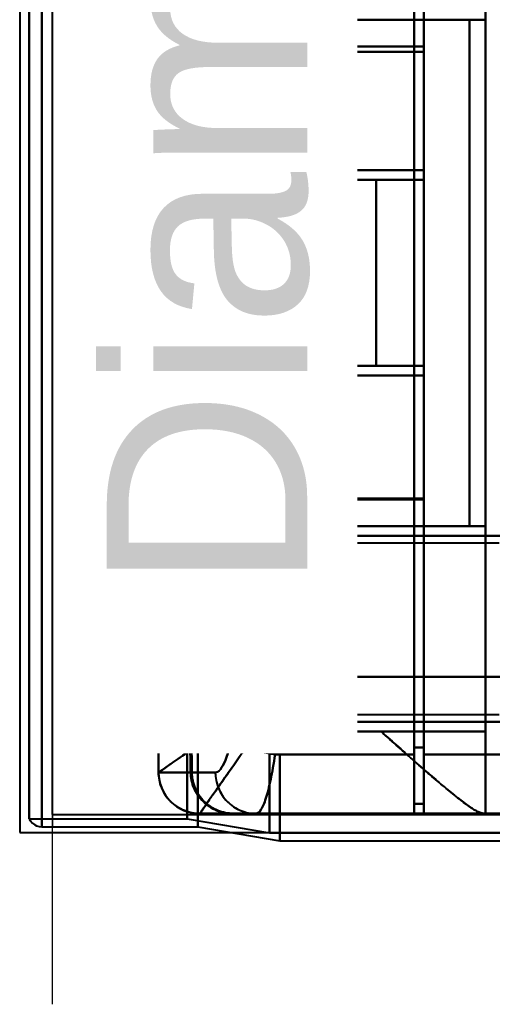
# Model space of a CAD drawing. Header units: millimetres. Extents: x -1087 to 1688, y -120 to 936.
# Tile 1 of 88: x -575 to -541, y 185 to 257. Entities that reach past the tile are written whole.
import ezdxf

# ---------------------------------------------------------------- set-up
doc = ezdxf.new("R2010")
doc.units = ezdxf.units.MM
doc.layers.add('A-GENM', color=13, linetype='Continuous', lineweight=40)
doc.layers.add('G-IMPT', color=8, linetype='Continuous', lineweight=40)
doc.styles.add('Arial_1', font='arial.ttf', dxfattribs={"height": 14.6304})

# ---------------------------------------------------------------- blocks, each defined once
blk = doc.blocks.new('NEXA 400 CALQUES_dwg-748074-Arrière')
at = {"layer": 'G-IMPT'}
for p, q in [((-574.3, 198.998), (-574.3, 298.372)), ((-574.3, 298.372), (-574.3, 198.998)), ((-573.387, 198.407), (-573.387, 298.372)), ((-573.387, 298.372), (-573.387, 198.407)), ((-572.615, 199.312), (-572.615, 298.372)), ((-562.773, 198.998), (-562.773, 298.372)), ((-562.773, 298.372), (-562.773, 198.998)), ((-562, 298.372), (-562, 198.407)), ((-562, 198.407), (-562, 298.372)), ((-556.773, 197.964), (-556.773, 298.372)), ((-556.773, 298.372), (-556.773, 197.964)), ((-556, 298.372), (-556, 197.372)), ((-556, 197.372), (-556, 298.372)), ((-546.2, 273.694), (-546.2, 203.694)), ((-546.2, 203.694), (-546.2, 273.694)), ((-545.5, 273.694), (-545.5, 203.694)), ((-545.5, 203.694), (-545.5, 273.694)), ((-546.2, 273.213), (-546.2, 204.193)), ((-546.2, 204.193), (-546.2, 273.213)), ((-545.5, 273.213), (-545.5, 204.193)), ((-545.5, 204.193), (-545.5, 273.213)), ((-550.861, 219.672), (-550.861, 258.072)), ((-564.861, 257.372), (-564.861, 246.372)), ((-564.861, 257.372), (-554.861, 257.372)), ((-554.861, 257.372), (-564.861, 257.372)), ((-564.857, 257.372), (-563.936, 257.372)), ((-563.936, 257.372), (-564.857, 257.372)), ((-558.861, 257.372), (-554.861, 257.372)), ((-554.861, 257.372), (-558.861, 257.372)), ((-553.015, 257.372), (-542.174, 257.372)), ((-542.174, 257.372), (-553.015, 257.372)), ((-561.528, 256.372), (-560.22, 256.372)), ((-560.22, 256.372), (-561.528, 256.372)), ((-545.5, 255.417), (-545.5, 246.372)), ((-545.5, 246.372), (-545.5, 255.417)), ((-545.5, 245.672), (-545.5, 255.034)), ((-545.5, 255.034), (-545.5, 245.672)), ((-560.22, 253.372), (-561.528, 253.372)), ((-561.528, 253.372), (-560.22, 253.372)), ((-554.861, 246.372), (-564.861, 246.372)), ((-564.861, 246.372), (-554.861, 246.372)), ((-563.709, 246.372), (-564.857, 246.372)), ((-564.857, 246.372), (-563.709, 246.372)), ((-563.709, 246.372), (-545.5, 246.372)), ((-558.861, 246.372), (-558.861, 245.672)), ((-554.861, 246.372), (-558.861, 246.372)), ((-558.861, 246.372), (-554.861, 246.372)), ((-545.5, 246.372), (-553.015, 246.372)), ((-553.015, 246.372), (-545.5, 246.372)), ((-564.861, 245.672), (-564.861, 232.072)), ((-564.861, 245.672), (-558.536, 245.672)), ((-558.536, 245.672), (-564.861, 245.672)), ((-564.857, 245.672), (-563.709, 245.672)), ((-563.709, 245.672), (-564.857, 245.672)), ((-555, 245.372), (-561.865, 245.372)), ((-558.861, 245.672), (-554.861, 245.672)), ((-554.861, 245.672), (-558.861, 245.672)), ((-555, 245.372), (-555, 238.872)), ((-555, 238.872), (-555, 245.372)), ((-548.974, 245.672), (-545.5, 245.672)), ((-545.5, 245.672), (-548.974, 245.672)), ((-555, 245.022), (-561.865, 245.022)), ((-555, 245.022), (-555, 238.872)), ((-555, 238.872), (-555, 245.022)), ((-562.014, 240.872), (-562.16, 238.872)), ((-562.16, 238.872), (-562.014, 240.872)), ((-562.014, 240.872), (-561.711, 240.872)), ((-561.711, 240.872), (-562.014, 240.872)), ((-561.554, 238.872), (-561.711, 240.872)), ((-561.711, 240.872), (-561.554, 238.872)), ((-562.16, 238.872), (-562.014, 236.872)), ((-562.014, 236.872), (-562.16, 238.872)), ((-561.711, 236.872), (-561.554, 238.872)), ((-561.554, 238.872), (-561.711, 236.872)), ((-555, 238.872), (-555, 232.722)), ((-555, 238.872), (-555, 232.372)), ((-555, 232.722), (-555, 238.872)), ((-555, 232.372), (-555, 238.872)), ((-561.711, 236.872), (-562.014, 236.872)), ((-562.014, 236.872), (-561.711, 236.872)), ((-561.865, 232.722), (-555, 232.722)), ((-561.865, 232.372), (-555, 232.372)), ((-558.536, 232.072), (-564.861, 232.072)), ((-564.861, 232.072), (-558.536, 232.072)), ((-563.709, 232.072), (-564.857, 232.072)), ((-564.857, 232.072), (-563.709, 232.072)), ((-558.861, 232.072), (-558.861, 231.372)), ((-554.861, 232.072), (-558.861, 232.072)), ((-558.861, 232.072), (-554.861, 232.072)), ((-545.5, 232.072), (-548.974, 232.072)), ((-548.974, 232.072), (-545.5, 232.072)), ((-545.5, 222.394), (-545.5, 232.072)), ((-545.5, 232.072), (-545.5, 222.394)), ((-564.861, 231.372), (-564.861, 220.372)), ((-564.861, 231.372), (-554.861, 231.372)), ((-554.861, 231.372), (-564.861, 231.372)), ((-564.857, 231.372), (-563.709, 231.372)), ((-563.709, 231.372), (-564.857, 231.372)), ((-545.5, 231.372), (-563.709, 231.372)), ((-558.861, 231.372), (-554.861, 231.372)), ((-554.861, 231.372), (-558.861, 231.372)), ((-553.015, 231.372), (-545.5, 231.372)), ((-545.5, 231.372), (-553.015, 231.372)), ((-545.5, 222.327), (-545.5, 231.372)), ((-545.5, 231.372), (-545.5, 222.327)), ((-561.528, 224.372), (-560.22, 224.372)), ((-560.22, 224.372), (-561.528, 224.372)), ((-560.22, 221.372), (-561.528, 221.372)), ((-561.528, 221.372), (-560.22, 221.372)), ((-554.861, 220.372), (-564.861, 220.372)), ((-564.861, 220.372), (-554.861, 220.372)), ((-563.936, 220.372), (-564.857, 220.372)), ((-564.857, 220.372), (-563.936, 220.372)), ((-558.861, 220.372), (-558.861, 219.672)), ((-554.861, 220.372), (-558.861, 220.372)), ((-558.861, 220.372), (-554.861, 220.372)), ((-542.174, 220.372), (-553.015, 220.372)), ((-553.015, 220.372), (-542.174, 220.372)), ((-564.861, 219.672), (-564.861, 218.346)), ((-554.861, 219.672), (-564.861, 219.672)), ((-564.861, 219.672), (-554.861, 219.672)), ((-564.857, 219.672), (-564.152, 219.672)), ((-564.152, 219.672), (-564.857, 219.672)), ((-554.861, 219.672), (-558.861, 219.672)), ((-558.861, 219.672), (-554.861, 219.672)), ((-550.861, 219.672), (-554.861, 219.672)), ((-554.861, 219.672), (-550.861, 219.672)), ((-540, 219.122), (-564.77, 219.122)), ((-564.861, 207.399), (-564.861, 206.072)), ((-564.77, 206.622), (-540, 206.622)), ((-564.861, 206.072), (-559.576, 206.072)), ((-559.576, 206.072), (-564.861, 206.072)), ((-564.152, 206.072), (-564.857, 206.072)), ((-564.857, 206.072), (-564.152, 206.072)), ((-564.861, 205.372), (-564.861, 202.372)), ((-564.861, 205.372), (-560.575, 205.372)), ((-560.575, 205.372), (-564.861, 205.372)), ((-563.936, 205.372), (-564.857, 205.372)), ((-564.857, 205.372), (-563.936, 205.372)), ((-541, 205.372), (-548.615, 205.372)), ((-548.615, 205.372), (-541, 205.372)), ((-546.2, 204.193), (-546.2, 200.072)), ((-546.2, 200.072), (-546.2, 204.193)), ((-546.2, 203.694), (-546.2, 199.372)), ((-546.2, 199.372), (-546.2, 203.694)), ((-545.5, 204.193), (-545.5, 200.072)), ((-545.5, 200.072), (-545.5, 204.193)), ((-545.5, 203.694), (-545.5, 199.372)), ((-545.5, 199.372), (-545.5, 203.694)), ((-564.857, 202.372), (-564.86, 202.372)), ((-564.86, 202.372), (-564.857, 202.372)), ((-564.857, 202.372), (-562.52, 202.372)), ((-562.52, 202.372), (-564.857, 202.372)), ((-562.437, 202.372), (-560.72, 202.372)), ((-560.72, 202.372), (-562.437, 202.372)), ((-546.2, 200.072), (-545.5, 200.072)), ((-572.615, 199.312), (574.16, 199.312)), ((-561.861, 199.372), (-561.858, 199.372)), ((-561.858, 199.372), (-561.861, 199.372)), ((-561.861, 199.372), (-561.858, 199.372)), ((-559.465, 199.372), (-561.858, 199.372)), ((-561.858, 199.372), (-559.465, 199.372)), ((-559.381, 199.372), (-557.755, 199.372)), ((-559.381, 199.372), (-557.755, 199.372)), ((-557.755, 199.372), (-559.381, 199.372)), ((-557.755, 199.372), (-546.2, 199.372)), ((-545.5, 199.372), (-535, 199.372)), ((-541, 199.372), (-541.17, 199.372)), ((-541.17, 199.372), (-541, 199.372)), ((-574.3, 198.998), (-562.773, 198.998)), ((-562.773, 198.998), (-556.773, 197.964)), ((-573.387, 198.407), (-562, 198.407)), ((-562, 198.407), (-556, 197.372)), ((-556.773, 197.964), (-525.198, 197.964)), ((-556, 197.372), (-526, 197.372))]:
    blk.add_line(p, q, dxfattribs=at)
at = {"layer": 'G-IMPT', "flags": 128}
for points in [[(-545.5, 255.417), (-545.5, 261.156), (-545.5, 266.895), (-545.5, 272.634), (-545.5, 278.372)], [(-545.5, 278.372), (-545.5, 272.634), (-545.5, 266.895), (-545.5, 261.156), (-545.5, 255.417)], [(-545.5, 277.672), (-545.5, 272.013), (-545.5, 266.353), (-545.5, 260.694), (-545.5, 255.034)], [(-545.5, 255.034), (-545.5, 260.694), (-545.5, 266.353), (-545.5, 272.013), (-545.5, 277.672)], [(-541, 199.372), (-541, 219.122), (-541, 238.872), (-541, 258.622), (-541, 278.372)], [(-541, 278.372), (-541, 258.622), (-541, 238.872), (-541, 219.122), (-541, 199.372)], [(-562.52, 275.372), (-562.575, 270.385), (-562.63, 265.396), (-562.684, 260.407), (-562.738, 255.417)], [(-562.738, 255.417), (-562.684, 260.407), (-562.63, 265.396), (-562.575, 270.385), (-562.52, 275.372)], [(-562.663, 255.034), (-562.608, 260.12), (-562.552, 265.205), (-562.495, 270.289), (-562.437, 275.372)], [(-562.437, 275.372), (-562.495, 270.289), (-562.552, 265.205), (-562.608, 260.12), (-562.663, 255.034)], [(-563.936, 257.372), (-563.936, 261.122), (-563.936, 264.872), (-563.936, 268.622), (-563.936, 272.372)], [(-563.936, 272.372), (-563.936, 268.622), (-563.936, 264.872), (-563.936, 261.122), (-563.936, 257.372)], [(-541, 272.372), (-541, 268.622), (-541, 264.872), (-541, 261.122), (-541, 257.372)], [(-541, 257.372), (-541, 261.122), (-541, 264.872), (-541, 268.622), (-541, 272.372)], [(-564.857, 257.372), (-564.857, 254.622), (-564.857, 251.872), (-564.857, 249.122), (-564.857, 246.372)], [(-564.857, 246.372), (-564.857, 249.122), (-564.857, 251.872), (-564.857, 254.622), (-564.857, 257.372)], [(-563.936, 257.372), (-558.202, 257.372), (-552.468, 257.372), (-546.734, 257.372), (-541, 257.372)], [(-554.861, 257.372), (-554.861, 254.622), (-554.861, 251.872), (-554.861, 249.122), (-554.861, 246.372)], [(-554.861, 246.372), (-554.861, 249.122), (-554.861, 251.872), (-554.861, 254.622), (-554.861, 257.372)], [(-554.861, 257.372), (-554.399, 257.372), (-553.938, 257.372), (-553.477, 257.372), (-553.015, 257.372)], [(-541, 257.372), (-544.465, 257.372), (-547.93, 257.372), (-551.396, 257.372), (-554.861, 257.372)], [(-554.861, 257.372), (-551.689, 257.372), (-548.517, 257.372), (-545.346, 257.372), (-542.174, 257.372)], [(-553.015, 257.372), (-553.477, 257.372), (-553.938, 257.372), (-554.399, 257.372), (-554.861, 257.372)], [(-542.174, 257.372), (-545.346, 257.372), (-548.517, 257.372), (-551.689, 257.372), (-554.861, 257.372)], [(-554.861, 257.372), (-554.861, 254.622), (-554.861, 251.872), (-554.861, 249.122), (-554.861, 246.372)], [(-554.861, 246.372), (-554.861, 249.122), (-554.861, 251.872), (-554.861, 254.622), (-554.861, 257.372)], [(-554.861, 257.372), (-551.396, 257.372), (-547.93, 257.372), (-544.465, 257.372), (-541, 257.372)], [(-554.861, 246.372), (-554.861, 249.122), (-554.861, 251.872), (-554.861, 254.622), (-554.861, 257.372)], [(-554.861, 257.372), (-554.861, 254.622), (-554.861, 251.872), (-554.861, 249.122), (-554.861, 246.372)], [(-553.015, 257.372), (-553.015, 254.622), (-553.015, 251.872), (-553.015, 249.122), (-553.015, 246.372)], [(-553.015, 246.372), (-553.015, 249.122), (-553.015, 251.872), (-553.015, 254.622), (-553.015, 257.372)], [(-542.174, 257.372), (-542.174, 248.122), (-542.174, 238.872), (-542.174, 229.622), (-542.174, 220.372)], [(-542.174, 220.372), (-542.174, 229.622), (-542.174, 238.872), (-542.174, 248.122), (-542.174, 257.372)], [(-541, 220.372), (-541, 229.622), (-541, 238.872), (-541, 248.122), (-541, 257.372)], [(-541, 257.372), (-541, 248.122), (-541, 238.872), (-541, 229.622), (-541, 220.372)], [(-561.528, 256.372), (-559.896, 256.372), (-558.264, 256.372), (-556.632, 256.372), (-555, 256.372)], [(-561.528, 256.372), (-561.528, 255.622), (-561.528, 254.872), (-561.528, 254.122), (-561.528, 253.372)], [(-555, 256.372), (-556.632, 256.372), (-558.264, 256.372), (-559.896, 256.372), (-561.528, 256.372)], [(-561.528, 253.372), (-561.528, 254.122), (-561.528, 254.872), (-561.528, 255.622), (-561.528, 256.372)], [(-555, 256.372), (-556.305, 256.372), (-557.61, 256.372), (-558.915, 256.372), (-560.22, 256.372)], [(-560.22, 253.372), (-560.22, 254.122), (-560.22, 254.872), (-560.22, 255.622), (-560.22, 256.372)], [(-560.22, 256.372), (-558.915, 256.372), (-557.61, 256.372), (-556.305, 256.372), (-555, 256.372)], [(-560.22, 256.372), (-560.22, 255.622), (-560.22, 254.872), (-560.22, 254.122), (-560.22, 253.372)], [(-555, 253.372), (-555, 254.122), (-555, 254.872), (-555, 255.622), (-555, 256.372)], [(-555, 256.372), (-555, 255.622), (-555, 254.872), (-555, 254.122), (-555, 253.372)], [(-555, 253.372), (-555, 254.122), (-555, 254.872), (-555, 255.622), (-555, 256.372)], [(-555, 256.372), (-555, 255.622), (-555, 254.872), (-555, 254.122), (-555, 253.372)], [(-562.738, 255.417), (-558.428, 255.417), (-554.119, 255.417), (-549.809, 255.417), (-545.5, 255.417)], [(-545.5, 255.417), (-549.809, 255.417), (-554.119, 255.417), (-558.428, 255.417), (-562.738, 255.417)], [(-545.5, 255.034), (-549.791, 255.034), (-554.082, 255.034), (-558.373, 255.034), (-562.663, 255.034)], [(-562.663, 255.034), (-558.373, 255.034), (-554.082, 255.034), (-549.791, 255.034), (-545.5, 255.034)], [(-561.528, 253.372), (-559.896, 253.372), (-558.264, 253.372), (-556.632, 253.372), (-555, 253.372)], [(-555, 253.372), (-556.632, 253.372), (-558.264, 253.372), (-559.896, 253.372), (-561.528, 253.372)], [(-560.22, 253.372), (-558.915, 253.372), (-557.61, 253.372), (-556.305, 253.372), (-555, 253.372)], [(-555, 253.372), (-556.305, 253.372), (-557.61, 253.372), (-558.915, 253.372), (-560.22, 253.372)], [(-563.709, 246.372), (-559.157, 246.372), (-554.604, 246.372), (-550.052, 246.372), (-545.5, 246.372)], [(-545.5, 246.372), (-550.052, 246.372), (-554.604, 246.372), (-559.157, 246.372), (-563.709, 246.372)], [(-553.015, 246.372), (-553.477, 246.372), (-553.938, 246.372), (-554.399, 246.372), (-554.861, 246.372)], [(-545.5, 246.372), (-547.84, 246.372), (-550.18, 246.372), (-552.521, 246.372), (-554.861, 246.372)], [(-554.861, 246.372), (-552.521, 246.372), (-550.18, 246.372), (-547.84, 246.372), (-545.5, 246.372)], [(-554.861, 246.372), (-554.399, 246.372), (-553.938, 246.372), (-553.477, 246.372), (-553.015, 246.372)], [(-554.861, 246.372), (-552.521, 246.372), (-550.18, 246.372), (-547.84, 246.372), (-545.5, 246.372)], [(-545.5, 246.372), (-547.84, 246.372), (-550.18, 246.372), (-552.521, 246.372), (-554.861, 246.372)], [(-545.5, 245.672), (-545.5, 245.847), (-545.5, 246.022), (-545.5, 246.197), (-545.5, 246.372)], [(-545.5, 246.372), (-545.5, 246.197), (-545.5, 246.022), (-545.5, 245.847), (-545.5, 245.672)], [(-545.5, 246.372), (-545.5, 246.197), (-545.5, 246.022), (-545.5, 245.847), (-545.5, 245.672)], [(-545.5, 245.672), (-545.5, 245.847), (-545.5, 246.022), (-545.5, 246.197), (-545.5, 246.372)], [(-545.5, 246.372), (-545.5, 246.197), (-545.5, 246.022), (-545.5, 245.847), (-545.5, 245.672)], [(-545.5, 245.672), (-545.5, 245.847), (-545.5, 246.022), (-545.5, 246.197), (-545.5, 246.372)], [(-564.857, 245.672), (-564.857, 242.272), (-564.857, 238.872), (-564.857, 235.472), (-564.857, 232.072)], [(-564.857, 232.072), (-564.857, 235.472), (-564.857, 238.872), (-564.857, 242.272), (-564.857, 245.672)], [(-545.5, 245.672), (-550.052, 245.672), (-554.604, 245.672), (-559.157, 245.672), (-563.709, 245.672)], [(-563.709, 245.672), (-559.157, 245.672), (-554.604, 245.672), (-550.052, 245.672), (-545.5, 245.672)], [(-558.536, 245.672), (-558.536, 242.272), (-558.536, 238.872), (-558.536, 235.472), (-558.536, 232.072)], [(-558.536, 232.072), (-558.536, 235.472), (-558.536, 238.872), (-558.536, 242.272), (-558.536, 245.672)], [(-558.536, 245.672), (-556.146, 245.672), (-553.755, 245.672), (-551.365, 245.672), (-548.974, 245.672)], [(-548.974, 245.672), (-551.365, 245.672), (-553.755, 245.672), (-556.146, 245.672), (-558.536, 245.672)], [(-554.861, 245.672), (-552.521, 245.672), (-550.18, 245.672), (-547.84, 245.672), (-545.5, 245.672)], [(-545.5, 245.672), (-547.84, 245.672), (-550.18, 245.672), (-552.521, 245.672), (-554.861, 245.672)], [(-545.5, 245.672), (-547.84, 245.672), (-550.18, 245.672), (-552.521, 245.672), (-554.861, 245.672)], [(-554.861, 245.672), (-554.861, 242.272), (-554.861, 238.872), (-554.861, 235.472), (-554.861, 232.072)], [(-554.861, 232.072), (-554.861, 235.472), (-554.861, 238.872), (-554.861, 242.272), (-554.861, 245.672)], [(-554.861, 245.672), (-552.521, 245.672), (-550.18, 245.672), (-547.84, 245.672), (-545.5, 245.672)], [(-554.861, 232.072), (-554.861, 235.472), (-554.861, 238.872), (-554.861, 242.272), (-554.861, 245.672)], [(-554.861, 245.672), (-554.861, 242.272), (-554.861, 238.872), (-554.861, 235.472), (-554.861, 232.072)], [(-548.974, 245.672), (-548.974, 242.272), (-548.974, 238.872), (-548.974, 235.472), (-548.974, 232.072)], [(-548.974, 232.072), (-548.974, 235.472), (-548.974, 238.872), (-548.974, 242.272), (-548.974, 245.672)], [(-562.014, 240.872), (-560.261, 240.872), (-558.507, 240.872), (-556.754, 240.872), (-555, 240.872)], [(-555, 240.872), (-556.754, 240.872), (-558.507, 240.872), (-560.261, 240.872), (-562.014, 240.872)], [(-561.711, 240.872), (-560.033, 240.872), (-558.356, 240.872), (-556.678, 240.872), (-555, 240.872)], [(-555, 240.872), (-556.678, 240.872), (-558.356, 240.872), (-560.033, 240.872), (-561.711, 240.872)], [(-555, 240.872), (-555, 240.372), (-555, 239.872), (-555, 239.372), (-555, 238.872)], [(-555, 238.872), (-555, 239.372), (-555, 239.872), (-555, 240.372), (-555, 240.872)], [(-555, 240.872), (-555, 240.372), (-555, 239.872), (-555, 239.372), (-555, 238.872)], [(-555, 238.872), (-555, 239.372), (-555, 239.872), (-555, 240.372), (-555, 240.872)], [(-562.16, 238.872), (-560.37, 238.872), (-558.58, 238.872), (-556.79, 238.872), (-555, 238.872)], [(-555, 238.872), (-556.79, 238.872), (-558.58, 238.872), (-560.37, 238.872), (-562.16, 238.872)], [(-561.554, 238.872), (-559.916, 238.872), (-558.277, 238.872), (-556.639, 238.872), (-555, 238.872)], [(-555, 238.872), (-556.639, 238.872), (-558.277, 238.872), (-559.916, 238.872), (-561.554, 238.872)], [(-555, 238.872), (-555, 238.372), (-555, 237.872), (-555, 237.372), (-555, 236.872)], [(-555, 236.872), (-555, 237.372), (-555, 237.872), (-555, 238.372), (-555, 238.872)], [(-555, 238.872), (-555, 238.372), (-555, 237.872), (-555, 237.372), (-555, 236.872)], [(-555, 236.872), (-555, 237.372), (-555, 237.872), (-555, 238.372), (-555, 238.872)], [(-562.014, 236.872), (-560.261, 236.872), (-558.507, 236.872), (-556.754, 236.872), (-555, 236.872)], [(-555, 236.872), (-556.754, 236.872), (-558.507, 236.872), (-560.261, 236.872), (-562.014, 236.872)], [(-555, 236.872), (-556.678, 236.872), (-558.356, 236.872), (-560.033, 236.872), (-561.711, 236.872)], [(-561.711, 236.872), (-560.033, 236.872), (-558.356, 236.872), (-556.678, 236.872), (-555, 236.872)], [(-563.709, 232.072), (-559.157, 232.072), (-554.604, 232.072), (-550.052, 232.072), (-545.5, 232.072)], [(-545.5, 232.072), (-550.052, 232.072), (-554.604, 232.072), (-559.157, 232.072), (-563.709, 232.072)], [(-548.974, 232.072), (-551.365, 232.072), (-553.755, 232.072), (-556.146, 232.072), (-558.536, 232.072)], [(-558.536, 232.072), (-556.146, 232.072), (-553.755, 232.072), (-551.365, 232.072), (-548.974, 232.072)], [(-554.861, 232.072), (-552.521, 232.072), (-550.18, 232.072), (-547.84, 232.072), (-545.5, 232.072)], [(-545.5, 232.072), (-547.84, 232.072), (-550.18, 232.072), (-552.521, 232.072), (-554.861, 232.072)], [(-554.861, 232.072), (-552.521, 232.072), (-550.18, 232.072), (-547.84, 232.072), (-545.5, 232.072)], [(-545.5, 232.072), (-547.84, 232.072), (-550.18, 232.072), (-552.521, 232.072), (-554.861, 232.072)], [(-545.5, 232.072), (-545.5, 231.897), (-545.5, 231.722), (-545.5, 231.547), (-545.5, 231.372)], [(-545.5, 231.372), (-545.5, 231.547), (-545.5, 231.722), (-545.5, 231.897), (-545.5, 232.072)], [(-545.5, 231.372), (-545.5, 231.547), (-545.5, 231.722), (-545.5, 231.897), (-545.5, 232.072)], [(-545.5, 232.072), (-545.5, 231.897), (-545.5, 231.722), (-545.5, 231.547), (-545.5, 231.372)], [(-545.5, 232.072), (-545.5, 231.897), (-545.5, 231.722), (-545.5, 231.547), (-545.5, 231.372)], [(-545.5, 231.372), (-545.5, 231.547), (-545.5, 231.722), (-545.5, 231.897), (-545.5, 232.072)], [(-564.857, 231.372), (-564.857, 228.622), (-564.857, 225.872), (-564.857, 223.122), (-564.857, 220.372)], [(-564.857, 220.372), (-564.857, 223.122), (-564.857, 225.872), (-564.857, 228.622), (-564.857, 231.372)], [(-545.5, 231.372), (-550.052, 231.372), (-554.604, 231.372), (-559.157, 231.372), (-563.709, 231.372)], [(-563.709, 231.372), (-559.157, 231.372), (-554.604, 231.372), (-550.052, 231.372), (-545.5, 231.372)], [(-554.861, 231.372), (-554.861, 228.622), (-554.861, 225.872), (-554.861, 223.122), (-554.861, 220.372)], [(-554.861, 220.372), (-554.861, 223.122), (-554.861, 225.872), (-554.861, 228.622), (-554.861, 231.372)], [(-554.861, 231.372), (-554.399, 231.372), (-553.938, 231.372), (-553.477, 231.372), (-553.015, 231.372)], [(-545.5, 231.372), (-547.84, 231.372), (-550.18, 231.372), (-552.521, 231.372), (-554.861, 231.372)], [(-554.861, 231.372), (-554.861, 228.622), (-554.861, 225.872), (-554.861, 223.122), (-554.861, 220.372)], [(-554.861, 231.372), (-552.521, 231.372), (-550.18, 231.372), (-547.84, 231.372), (-545.5, 231.372)], [(-554.861, 220.372), (-554.861, 223.122), (-554.861, 225.872), (-554.861, 228.622), (-554.861, 231.372)], [(-545.5, 231.372), (-547.84, 231.372), (-550.18, 231.372), (-552.521, 231.372), (-554.861, 231.372)], [(-554.861, 231.372), (-552.521, 231.372), (-550.18, 231.372), (-547.84, 231.372), (-545.5, 231.372)], [(-553.015, 231.372), (-553.477, 231.372), (-553.938, 231.372), (-554.399, 231.372), (-554.861, 231.372)], [(-554.861, 220.372), (-554.861, 223.122), (-554.861, 225.872), (-554.861, 228.622), (-554.861, 231.372)], [(-554.861, 231.372), (-554.861, 228.622), (-554.861, 225.872), (-554.861, 223.122), (-554.861, 220.372)], [(-553.015, 231.372), (-553.015, 228.622), (-553.015, 225.872), (-553.015, 223.122), (-553.015, 220.372)], [(-553.015, 220.372), (-553.015, 223.122), (-553.015, 225.872), (-553.015, 228.622), (-553.015, 231.372)], [(-561.528, 224.372), (-559.896, 224.372), (-558.264, 224.372), (-556.632, 224.372), (-555, 224.372)], [(-561.528, 224.372), (-561.528, 223.622), (-561.528, 222.872), (-561.528, 222.122), (-561.528, 221.372)], [(-555, 224.372), (-556.632, 224.372), (-558.264, 224.372), (-559.896, 224.372), (-561.528, 224.372)], [(-561.528, 221.372), (-561.528, 222.122), (-561.528, 222.872), (-561.528, 223.622), (-561.528, 224.372)], [(-555, 224.372), (-556.305, 224.372), (-557.61, 224.372), (-558.915, 224.372), (-560.22, 224.372)], [(-560.22, 221.372), (-560.22, 222.122), (-560.22, 222.872), (-560.22, 223.622), (-560.22, 224.372)], [(-560.22, 224.372), (-558.915, 224.372), (-557.61, 224.372), (-556.305, 224.372), (-555, 224.372)], [(-560.22, 224.372), (-560.22, 223.622), (-560.22, 222.872), (-560.22, 222.122), (-560.22, 221.372)], [(-555, 224.372), (-555, 223.622), (-555, 222.872), (-555, 222.122), (-555, 221.372)], [(-555, 221.372), (-555, 222.122), (-555, 222.872), (-555, 223.622), (-555, 224.372)], [(-555, 221.372), (-555, 222.122), (-555, 222.872), (-555, 223.622), (-555, 224.372)], [(-555, 224.372), (-555, 223.622), (-555, 222.872), (-555, 222.122), (-555, 221.372)], [(-545.5, 222.327), (-549.809, 222.327), (-554.119, 222.327), (-558.428, 222.327), (-562.738, 222.327)], [(-562.738, 222.327), (-562.684, 217.338), (-562.63, 212.348), (-562.575, 207.36), (-562.52, 202.372)], [(-562.738, 222.327), (-558.428, 222.327), (-554.119, 222.327), (-549.809, 222.327), (-545.5, 222.327)], [(-562.52, 202.372), (-562.575, 207.36), (-562.63, 212.348), (-562.684, 217.338), (-562.738, 222.327)], [(-562.659, 222.394), (-558.37, 222.394), (-554.08, 222.394), (-549.79, 222.394), (-545.5, 222.394)], [(-562.437, 202.372), (-562.494, 207.377), (-562.549, 212.382), (-562.605, 217.388), (-562.659, 222.394)], [(-545.5, 222.394), (-549.79, 222.394), (-554.08, 222.394), (-558.37, 222.394), (-562.659, 222.394)], [(-562.659, 222.394), (-562.605, 217.388), (-562.549, 212.382), (-562.494, 207.377), (-562.437, 202.372)], [(-545.5, 222.394), (-545.5, 216.814), (-545.5, 211.233), (-545.5, 205.653), (-545.5, 200.072)], [(-545.5, 200.072), (-545.5, 205.653), (-545.5, 211.233), (-545.5, 216.814), (-545.5, 222.394)], [(-545.5, 199.372), (-545.5, 205.111), (-545.5, 210.85), (-545.5, 216.589), (-545.5, 222.327)], [(-545.5, 222.327), (-545.5, 216.589), (-545.5, 210.85), (-545.5, 205.111), (-545.5, 199.372)], [(-561.528, 221.372), (-559.896, 221.372), (-558.264, 221.372), (-556.632, 221.372), (-555, 221.372)], [(-555, 221.372), (-556.632, 221.372), (-558.264, 221.372), (-559.896, 221.372), (-561.528, 221.372)], [(-560.22, 221.372), (-558.915, 221.372), (-557.61, 221.372), (-556.305, 221.372), (-555, 221.372)], [(-555, 221.372), (-556.305, 221.372), (-557.61, 221.372), (-558.915, 221.372), (-560.22, 221.372)], [(-563.936, 205.372), (-563.936, 209.122), (-563.936, 212.872), (-563.936, 216.622), (-563.936, 220.372)], [(-563.936, 220.372), (-558.202, 220.372), (-552.468, 220.372), (-546.734, 220.372), (-541, 220.372)], [(-563.936, 220.372), (-563.936, 216.622), (-563.936, 212.872), (-563.936, 209.122), (-563.936, 205.372)], [(-541, 220.372), (-546.734, 220.372), (-552.468, 220.372), (-558.202, 220.372), (-563.936, 220.372)], [(-553.015, 220.372), (-553.477, 220.372), (-553.938, 220.372), (-554.399, 220.372), (-554.861, 220.372)], [(-554.861, 220.372), (-551.689, 220.372), (-548.517, 220.372), (-545.346, 220.372), (-542.174, 220.372)], [(-542.174, 220.372), (-545.346, 220.372), (-548.517, 220.372), (-551.689, 220.372), (-554.861, 220.372)], [(-554.861, 220.372), (-551.396, 220.372), (-547.93, 220.372), (-544.465, 220.372), (-541, 220.372)], [(-554.861, 220.372), (-554.399, 220.372), (-553.938, 220.372), (-553.477, 220.372), (-553.015, 220.372)], [(-541, 220.372), (-544.465, 220.372), (-547.93, 220.372), (-551.396, 220.372), (-554.861, 220.372)], [(-541, 220.372), (-541, 216.622), (-541, 212.872), (-541, 209.122), (-541, 205.372)], [(-541, 205.372), (-541, 209.122), (-541, 212.872), (-541, 216.622), (-541, 220.372)], [(-564.857, 219.672), (-564.857, 219.379), (-564.857, 219.086), (-564.857, 218.792), (-564.857, 218.499)], [(-564.857, 218.499), (-564.857, 218.792), (-564.857, 219.086), (-564.857, 219.379), (-564.857, 219.672)], [(-537.5, 219.672), (-544.163, 219.672), (-550.826, 219.672), (-557.489, 219.672), (-564.152, 219.672)], [(-564.152, 219.672), (-564.152, 216.272), (-564.152, 212.872), (-564.152, 209.472), (-564.152, 206.072)], [(-564.152, 206.072), (-564.152, 209.472), (-564.152, 212.872), (-564.152, 216.272), (-564.152, 219.672)], [(-564.152, 219.672), (-557.489, 219.672), (-550.826, 219.672), (-544.163, 219.672), (-537.5, 219.672)], [(-537.5, 219.672), (-541.84, 219.672), (-546.18, 219.672), (-550.521, 219.672), (-554.861, 219.672)], [(-554.861, 219.672), (-554.861, 217.097), (-554.861, 214.522), (-554.861, 211.947), (-554.861, 209.372)], [(-554.861, 209.372), (-554.861, 211.947), (-554.861, 214.522), (-554.861, 217.097), (-554.861, 219.672)], [(-554.861, 219.672), (-550.521, 219.672), (-546.18, 219.672), (-541.84, 219.672), (-537.5, 219.672)], [(-554.861, 209.372), (-549.896, 209.372), (-544.93, 209.372), (-539.965, 209.372), (-535, 209.372)], [(-535, 209.372), (-539.965, 209.372), (-544.93, 209.372), (-549.896, 209.372), (-554.861, 209.372)], [(-564.857, 207.246), (-564.857, 206.953), (-564.857, 206.659), (-564.857, 206.366), (-564.857, 206.072)], [(-564.857, 206.072), (-564.857, 206.366), (-564.857, 206.659), (-564.857, 206.953), (-564.857, 207.246)], [(-564.152, 206.072), (-556.864, 206.072), (-549.576, 206.072), (-542.288, 206.072), (-535, 206.072)], [(-535, 206.072), (-542.288, 206.072), (-549.576, 206.072), (-556.864, 206.072), (-564.152, 206.072)], [(-557.17, 206.072), (-551.628, 206.072), (-546.085, 206.072), (-540.543, 206.072), (-535, 206.072)], [(-535, 206.072), (-540.543, 206.072), (-546.085, 206.072), (-551.628, 206.072), (-557.17, 206.072)], [(-564.857, 202.372), (-564.857, 203.122), (-564.857, 203.872), (-564.857, 204.622), (-564.857, 205.372)], [(-564.857, 205.372), (-564.857, 204.622), (-564.857, 203.872), (-564.857, 203.122), (-564.857, 202.372)], [(-563.936, 205.372), (-558.202, 205.372), (-552.468, 205.372), (-546.734, 205.372), (-541, 205.372)], [(-541, 205.372), (-546.734, 205.372), (-552.468, 205.372), (-558.202, 205.372), (-563.936, 205.372)], [(-548.615, 205.372), (-550.876, 205.372), (-553.138, 205.372), (-555.399, 205.372), (-557.661, 205.372)], [(-557.661, 205.372), (-555.399, 205.372), (-553.138, 205.372), (-550.876, 205.372), (-548.615, 205.372)], [(-541, 205.372), (-541, 203.872), (-541, 202.372), (-541, 200.872), (-541, 199.372)], [(-541, 199.372), (-541, 200.872), (-541, 202.372), (-541, 203.872), (-541, 205.372)], [(-556.359, 203.694), (-553.819, 203.694), (-551.28, 203.694), (-548.74, 203.694), (-546.2, 203.694)], [(-546.2, 203.694), (-548.74, 203.694), (-551.28, 203.694), (-553.819, 203.694), (-556.359, 203.694)], [(-545.5, 204.193), (-545.675, 204.193), (-545.85, 204.193), (-546.025, 204.193), (-546.2, 204.193)], [(-546.2, 204.193), (-546.025, 204.193), (-545.85, 204.193), (-545.675, 204.193), (-545.5, 204.193)], [(-545.5, 203.694), (-542.875, 203.694), (-540.25, 203.694), (-537.625, 203.694), (-535, 203.694)], [(-535, 203.694), (-537.625, 203.694), (-540.25, 203.694), (-542.875, 203.694), (-545.5, 203.694)], [(-546.2, 199.372), (-546.2, 199.547), (-546.2, 199.722), (-546.2, 199.897), (-546.2, 200.072)], [(-545.5, 200.072), (-545.675, 200.072), (-545.85, 200.072), (-546.025, 200.072), (-546.2, 200.072)], [(-546.2, 200.072), (-546.2, 199.897), (-546.2, 199.722), (-546.2, 199.547), (-546.2, 199.372)], [(-545.5, 200.072), (-545.675, 200.072), (-545.85, 200.072), (-546.025, 200.072), (-546.2, 200.072)], [(-546.2, 200.072), (-546.025, 200.072), (-545.85, 200.072), (-545.675, 200.072), (-545.5, 200.072)], [(-546.2, 200.072), (-546.025, 200.072), (-545.85, 200.072), (-545.675, 200.072), (-545.5, 200.072)], [(-541.17, 199.372), (-546.343, 199.372), (-551.515, 199.372), (-556.688, 199.372), (-561.861, 199.372)], [(-561.861, 199.372), (-556.688, 199.372), (-551.515, 199.372), (-546.343, 199.372), (-541.17, 199.372)], [(-561.858, 199.372), (-561.158, 199.372), (-559.873, 199.372), (-559.465, 199.372)], [(-559.465, 199.372), (-555.974, 199.372), (-552.483, 199.372), (-548.991, 199.372), (-545.5, 199.372)], [(-545.5, 199.372), (-548.991, 199.372), (-552.483, 199.372), (-555.974, 199.372), (-559.465, 199.372)], [(-559.381, 199.372), (-556.086, 199.372), (-552.791, 199.372), (-549.495, 199.372), (-546.2, 199.372)], [(-546.2, 199.372), (-549.495, 199.372), (-552.791, 199.372), (-556.086, 199.372), (-559.381, 199.372)], [(-557.755, 199.372), (-554.866, 199.372), (-551.977, 199.372), (-549.089, 199.372), (-546.2, 199.372)], [(-546.2, 199.372), (-549.089, 199.372), (-551.977, 199.372), (-554.866, 199.372), (-557.755, 199.372)], [(-535, 199.372), (-537.625, 199.372), (-540.25, 199.372), (-542.875, 199.372), (-545.5, 199.372)], [(-545.5, 199.372), (-542.875, 199.372), (-540.25, 199.372), (-537.625, 199.372), (-535, 199.372)], [(-538.509, 199.372), (-539.131, 199.372), (-539.754, 199.372), (-540.377, 199.372), (-541, 199.372)], [(-541, 199.372), (-540.377, 199.372), (-539.754, 199.372), (-539.131, 199.372), (-538.509, 199.372)], [(-574.3, 198.998), (-574.231, 198.87), (-574.062, 198.669), (-573.903, 198.55), (-573.774, 198.485), (-573.569, 198.424), (-573.387, 198.407)]]:
    blk.add_lwpolyline(points, dxfattribs=at)
at = {"layer": 'G-IMPT'}
blk.add_arc((-561.861, 202.372), 3, 180, 270, dxfattribs=at)
for centre, ratio in [((-561.858, 202.372), 0.999612), ((-561.858, 202.372), 0.999612), ((-557.755, 202.372), 0.988401)]:
    blk.add_ellipse(centre, major_axis=(0, 3), ratio=ratio, start_param=1.570796, end_param=3.141593, dxfattribs=at)
for points in [[(-556.163, 273.694), (-555.333, 269.009), (-554.098, 257.89), (-553.306, 238.422), (-554.236, 219.067), (-555.514, 208.218), (-556.359, 203.694)], [(-554.861, 209.372), (-555.27, 209.085), (-556.088, 208.514), (-557.297, 207.667), (-558.469, 206.846), (-559.215, 206.326), (-559.576, 206.072)], [(-559.313, 205.83), (-559.514, 204.721), (-559.976, 202.988), (-560.479, 202.372), (-560.72, 202.372)], [(-560.72, 202.372), (-560.474, 202.378), (-559.978, 202.984), (-559.515, 204.722), (-559.313, 205.83)], [(-559.576, 206.072), (-559.205, 206.072), (-558.423, 206.072), (-557.59, 206.072), (-557.17, 206.072)], [(-559.313, 205.83), (-559.272, 205.592), (-559.058, 205.08), (-558.382, 204.368), (-557.396, 203.879), (-556.688, 203.724), (-556.359, 203.694)], [(-556.359, 203.694), (-556.688, 203.724), (-557.396, 203.879), (-558.382, 204.368), (-559.058, 205.08), (-559.272, 205.592), (-559.313, 205.83)], [(-564.861, 202.372), (-564.861, 202.372), (-564.073, 202.924), (-561.892, 204.451), (-560.575, 205.372)], [(-560.575, 205.372), (-561.233, 204.906), (-562.439, 204.075), (-563.811, 203.113), (-564.667, 202.506), (-564.861, 202.374), (-564.861, 202.372)], [(-557.661, 205.372), (-558.28, 204.487), (-559.441, 202.829), (-560.8, 200.888), (-561.663, 199.654), (-561.861, 199.372), (-561.861, 199.372)], [(-556.359, 203.694), (-556.459, 203.012), (-556.67, 201.78), (-557.024, 200.405), (-557.39, 199.565), (-557.633, 199.372), (-557.755, 199.372)], [(-557.755, 199.372), (-557.635, 199.372), (-557.387, 199.568), (-557.025, 200.403), (-556.67, 201.784), (-556.459, 203.004), (-556.359, 203.694)], [(-561.861, 199.372), (-562.214, 199.372), (-562.988, 199.525), (-564.049, 200.184), (-564.708, 201.245), (-564.861, 202.019), (-564.861, 202.372)], [(-559.465, 199.372), (-559.861, 199.372), (-560.654, 199.529), (-561.665, 200.195), (-562.348, 201.191), (-562.515, 201.978), (-562.52, 202.372)], [(-562.52, 202.372), (-562.514, 202.166), (-562.467, 201.766), (-562.296, 201.218), (-562.004, 200.694), (-561.624, 200.235), (-561.159, 199.864), (-560.628, 199.581), (-560.075, 199.417), (-559.673, 199.375), (-559.465, 199.372)], [(-562.437, 202.372), (-562.432, 201.978), (-562.265, 201.191), (-561.581, 200.195), (-560.57, 199.529), (-559.778, 199.372), (-559.381, 199.372)], [(-559.381, 199.372), (-559.589, 199.375), (-559.991, 199.417), (-560.544, 199.581), (-561.075, 199.864), (-561.541, 200.235), (-561.921, 200.693), (-562.213, 201.218), (-562.384, 201.766), (-562.431, 202.166), (-562.437, 202.372)], [(-560.72, 202.372), (-560.72, 202.019), (-560.569, 201.245), (-559.918, 200.184), (-558.869, 199.525), (-558.104, 199.372), (-557.755, 199.372)]]:
    blk.add_open_spline(points, degree=3, dxfattribs=at)
for points, knots in [([(-556.359, 203.694), (-555.975, 205.964), (-555.425, 209.699), (-554.8, 215.159), (-554.25, 221.025), (-553.759, 228.686), (-553.528, 238.46), (-553.688, 248.119), (-554.135, 255.996), (-554.644, 261.859), (-555.251, 267.531), (-555.787, 271.359), (-556.163, 273.694)], [0, 0, 0, 0, 0.125, 0.1875, 0.25, 0.375, 0.5, 0.625, 0.75, 0.8125, 0.875, 1, 1, 1, 1]), ([(-559.115, 271.63), (-558.737, 269.44), (-558.197, 265.849), (-557.585, 260.524), (-557.072, 255.015), (-556.62, 247.601), (-556.458, 238.506), (-556.692, 229.303), (-557.188, 222.094), (-557.743, 216.585), (-558.374, 211.46), (-558.927, 207.957), (-559.313, 205.83)], [0, 0, 0, 0, 0.125, 0.1875, 0.25, 0.375, 0.5, 0.625, 0.75, 0.8125, 0.875, 1, 1, 1, 1]), ([(-559.313, 205.83), (-558.913, 208.078), (-558.354, 211.625), (-557.729, 216.719), (-557.329, 220.694), (-556.998, 224.933), (-556.743, 229.411), (-556.576, 233.988), (-556.507, 238.486), (-556.542, 242.992), (-556.675, 247.591), (-556.898, 252.107), (-557.201, 256.398), (-557.578, 260.442), (-558.176, 265.647), (-558.722, 269.301), (-559.115, 271.63)], [0, 0, 0, 0, 0.125, 0.1875, 0.25, 0.3125, 0.375, 0.4375, 0.5, 0.5625, 0.625, 0.6875, 0.75, 0.8125, 0.875, 1, 1, 1, 1]), ([(-562.738, 255.417), (-562.756, 254.168), (-562.81, 252.344), (-562.951, 250.277), (-563.079, 248.931), (-563.229, 247.81), (-563.444, 246.71), (-563.6, 246.372), (-563.709, 246.372)], [0, 0, 0, 0, 0.25, 0.375, 0.5, 0.625, 0.75, 1, 1, 1, 1]), ([(-563.709, 246.372), (-563.655, 246.378), (-563.548, 246.497), (-563.39, 246.979), (-563.229, 247.821), (-563.079, 248.929), (-562.951, 250.277), (-562.81, 252.355), (-562.754, 254.119), (-562.738, 255.417)], [0, 0, 0, 0, 0.125, 0.25, 0.375, 0.5, 0.625, 0.75, 1, 1, 1, 1]), ([(-563.709, 245.672), (-563.596, 245.672), (-563.431, 246.017), (-563.203, 247.15), (-563.043, 248.308), (-562.905, 249.693), (-562.751, 251.824), (-562.687, 253.724), (-562.663, 255.034)], [0, 0, 0, 0, 0.25, 0.375, 0.5, 0.625, 0.75, 1, 1, 1, 1]), ([(-562.663, 255.034), (-562.686, 253.677), (-562.751, 251.837), (-562.905, 249.691), (-563.089, 247.847), (-563.319, 246.463), (-563.54, 245.799), (-563.653, 245.678), (-563.709, 245.672)], [0, 0, 0, 0, 0.25, 0.375, 0.5, 0.75, 0.875, 1, 1, 1, 1]), ([(-560.953, 238.872), (-560.97, 239.727), (-561.018, 241.007), (-561.127, 242.515), (-561.227, 243.506), (-561.362, 244.316), (-561.529, 244.917), (-561.705, 245.288), (-561.865, 245.414), (-562.018, 245.29), (-562.233, 244.798), (-562.458, 243.6), (-562.605, 241.435), (-562.651, 239.727), (-562.659, 238.872)], [0, 0, 0, 0, 0.125, 0.1875, 0.25, 0.3125, 0.375, 0.4375, 0.5, 0.5625, 0.625, 0.75, 0.875, 1, 1, 1, 1]), ([(-562.659, 238.872), (-562.653, 239.369), (-562.636, 240.306), (-562.591, 241.543), (-562.537, 242.432), (-562.49, 242.98), (-562.461, 243.272), (-562.414, 243.687), (-562.327, 244.256), (-562.181, 244.866), (-562.047, 245.204), (-561.94, 245.347), (-561.864, 245.385), (-561.787, 245.347), (-561.676, 245.203), (-561.532, 244.864), (-561.365, 244.254), (-561.261, 243.685), (-561.204, 243.269), (-561.168, 242.977), (-561.11, 242.429), (-561.041, 241.541), (-560.983, 240.305), (-560.96, 239.369), (-560.953, 238.872)], [0, 0, 0, 0, 0.0625, 0.125, 0.1875, 0.21875, 0.234375, 0.25, 0.3125, 0.375, 0.4375, 0.46875, 0.5, 0.53125, 0.5625, 0.625, 0.6875, 0.75, 0.765625, 0.78125, 0.8125, 0.875, 0.9375, 1, 1, 1, 1]), ([(-562.619, 238.872), (-562.612, 239.681), (-562.567, 241.297), (-562.427, 243.345), (-562.213, 244.479), (-562.01, 244.944), (-561.865, 245.062), (-561.713, 244.943), (-561.547, 244.592), (-561.39, 244.023), (-561.263, 243.256), (-561.169, 242.319), (-561.066, 240.892), (-561.021, 239.681), (-561.005, 238.872)], [0, 0, 0, 0, 0.125, 0.25, 0.375, 0.4375, 0.5, 0.5625, 0.625, 0.6875, 0.75, 0.8125, 0.875, 1, 1, 1, 1]), ([(-561.005, 238.872), (-561.012, 239.342), (-561.033, 240.228), (-561.088, 241.397), (-561.153, 242.238), (-561.208, 242.756), (-561.242, 243.033), (-561.295, 243.426), (-561.393, 243.964), (-561.55, 244.541), (-561.686, 244.862), (-561.791, 244.998), (-561.864, 245.034), (-561.936, 244.998), (-562.038, 244.863), (-562.164, 244.543), (-562.303, 243.966), (-562.386, 243.428), (-562.43, 243.035), (-562.458, 242.759), (-562.503, 242.24), (-562.555, 241.399), (-562.597, 240.229), (-562.614, 239.342), (-562.619, 238.872)], [0, 0, 0, 0, 0.0625, 0.125, 0.1875, 0.21875, 0.234375, 0.25, 0.3125, 0.375, 0.4375, 0.46875, 0.5, 0.53125, 0.5625, 0.625, 0.6875, 0.75, 0.765625, 0.78125, 0.8125, 0.875, 0.9375, 1, 1, 1, 1]), ([(-562.659, 238.872), (-562.651, 238.017), (-562.605, 236.309), (-562.458, 234.145), (-562.233, 232.947), (-562.018, 232.455), (-561.865, 232.331), (-561.705, 232.457), (-561.529, 232.827), (-561.362, 233.428), (-561.227, 234.239), (-561.127, 235.229), (-561.018, 236.738), (-560.97, 238.018), (-560.953, 238.872)], [0, 0, 0, 0, 0.125, 0.25, 0.375, 0.4375, 0.5, 0.5625, 0.625, 0.6875, 0.75, 0.8125, 0.875, 1, 1, 1, 1]), ([(-560.953, 238.872), (-560.96, 238.376), (-560.983, 237.439), (-561.041, 236.204), (-561.11, 235.315), (-561.168, 234.768), (-561.204, 234.475), (-561.261, 234.06), (-561.365, 233.491), (-561.532, 232.881), (-561.676, 232.542), (-561.787, 232.398), (-561.864, 232.36), (-561.94, 232.397), (-562.047, 232.541), (-562.181, 232.879), (-562.327, 233.488), (-562.414, 234.057), (-562.461, 234.473), (-562.49, 234.765), (-562.537, 235.313), (-562.591, 236.202), (-562.636, 237.438), (-562.653, 238.375), (-562.659, 238.872)], [0, 0, 0, 0, 0.0625, 0.125, 0.1875, 0.21875, 0.234375, 0.25, 0.3125, 0.375, 0.4375, 0.46875, 0.5, 0.53125, 0.5625, 0.625, 0.6875, 0.75, 0.765625, 0.78125, 0.8125, 0.875, 0.9375, 1, 1, 1, 1]), ([(-562.619, 238.872), (-562.614, 238.402), (-562.597, 237.515), (-562.555, 236.346), (-562.503, 235.505), (-562.458, 234.986), (-562.43, 234.71), (-562.386, 234.317), (-562.303, 233.778), (-562.164, 233.202), (-562.038, 232.882), (-561.936, 232.746), (-561.864, 232.71), (-561.791, 232.746), (-561.686, 232.883), (-561.55, 233.203), (-561.393, 233.781), (-561.295, 234.319), (-561.242, 234.712), (-561.208, 234.989), (-561.153, 235.507), (-561.088, 236.348), (-561.033, 237.517), (-561.012, 238.403), (-561.005, 238.872)], [0, 0, 0, 0, 0.0625, 0.125, 0.1875, 0.21875, 0.234375, 0.25, 0.3125, 0.375, 0.4375, 0.46875, 0.5, 0.53125, 0.5625, 0.625, 0.6875, 0.75, 0.765625, 0.78125, 0.8125, 0.875, 0.9375, 1, 1, 1, 1]), ([(-561.005, 238.872), (-561.021, 238.064), (-561.066, 236.853), (-561.169, 235.425), (-561.263, 234.488), (-561.39, 233.721), (-561.547, 233.153), (-561.713, 232.802), (-561.865, 232.683), (-562.01, 232.8), (-562.213, 233.266), (-562.427, 234.4), (-562.567, 236.447), (-562.612, 238.063), (-562.619, 238.872)], [0, 0, 0, 0, 0.125, 0.1875, 0.25, 0.3125, 0.375, 0.4375, 0.5, 0.5625, 0.625, 0.75, 0.875, 1, 1, 1, 1]), ([(-562.659, 222.394), (-562.679, 223.731), (-562.738, 225.682), (-562.892, 227.894), (-563.031, 229.334), (-563.193, 230.534), (-563.425, 231.711), (-563.593, 232.072), (-563.709, 232.072)], [0, 0, 0, 0, 0.25, 0.375, 0.5, 0.625, 0.75, 1, 1, 1, 1]), ([(-563.709, 232.072), (-563.652, 232.066), (-563.537, 231.938), (-563.367, 231.423), (-563.193, 230.523), (-563.031, 229.337), (-562.891, 227.894), (-562.739, 225.67), (-562.678, 223.783), (-562.659, 222.394)], [0, 0, 0, 0, 0.125, 0.25, 0.375, 0.5, 0.625, 0.75, 1, 1, 1, 1]), ([(-563.709, 231.372), (-563.6, 231.372), (-563.444, 231.035), (-563.229, 229.935), (-563.079, 228.813), (-562.951, 227.468), (-562.81, 225.4), (-562.756, 223.577), (-562.738, 222.327)], [0, 0, 0, 0, 0.25, 0.375, 0.5, 0.625, 0.75, 1, 1, 1, 1]), ([(-562.738, 222.327), (-562.754, 223.625), (-562.81, 225.389), (-562.951, 227.468), (-563.079, 228.816), (-563.229, 229.924), (-563.39, 230.765), (-563.548, 231.247), (-563.655, 231.366), (-563.709, 231.372)], [0, 0, 0, 0, 0.25, 0.375, 0.5, 0.625, 0.75, 0.875, 1, 1, 1, 1]), ([(-564.498, 212.872), (-564.499, 213.404), (-564.508, 214.464), (-564.534, 215.944), (-564.582, 217.21), (-564.637, 218.21), (-564.699, 218.892), (-564.781, 219.278), (-564.828, 218.954), (-564.857, 218.499)], [0, 0, 0, 0, 0.125, 0.25, 0.375, 0.5, 0.625, 0.75, 1, 1, 1, 1]), ([(-564.857, 218.499), (-564.839, 218.676), (-564.802, 218.928), (-564.755, 218.985), (-564.718, 218.876), (-564.69, 218.717), (-564.668, 218.521), (-564.651, 218.325), (-564.638, 218.161), (-564.626, 217.967), (-564.609, 217.66), (-564.58, 217.014), (-564.549, 216.082), (-564.524, 215.072), (-564.509, 214.307), (-564.5, 213.555), (-564.496, 212.872), (-564.5, 212.19), (-564.509, 211.438), (-564.524, 210.673), (-564.549, 209.663), (-564.58, 208.731), (-564.609, 208.085), (-564.626, 207.777), (-564.638, 207.584), (-564.651, 207.42), (-564.668, 207.223), (-564.69, 207.027), (-564.718, 206.868), (-564.755, 206.76), (-564.802, 206.817), (-564.839, 207.069), (-564.857, 207.246)], [0, 0, 0, 0, 0.0625, 0.125, 0.15625, 0.1875, 0.21875, 0.234375, 0.25, 0.265625, 0.28125, 0.3125, 0.375, 0.40625, 0.4375, 0.46875, 0.5, 0.53125, 0.5625, 0.59375, 0.625, 0.6875, 0.71875, 0.734375, 0.75, 0.765625, 0.78125, 0.8125, 0.84375, 0.875, 0.9375, 1, 1, 1, 1]), ([(-564.857, 207.246), (-564.872, 207.54), (-564.823, 208.047), (-564.7, 208.856), (-564.596, 209.52), (-564.493, 210.282), (-564.4, 211.133), (-564.335, 212.019), (-564.309, 212.872), (-564.335, 213.725), (-564.422, 214.909), (-564.562, 216.006), (-564.7, 216.888), (-564.823, 217.698), (-564.872, 218.204), (-564.857, 218.499)], [0, 0, 0, 0, 0.125, 0.1875, 0.25, 0.3125, 0.375, 0.4375, 0.5, 0.5625, 0.625, 0.75, 0.8125, 0.875, 1, 1, 1, 1]), ([(-564.857, 218.499), (-564.857, 218.37), (-564.849, 218.15), (-564.821, 217.807), (-564.793, 217.526), (-564.754, 217.226), (-564.703, 216.909), (-564.647, 216.572), (-564.596, 216.214), (-564.545, 215.832), (-564.471, 215.297), (-564.406, 214.735), (-564.366, 214.168), (-564.334, 213.594), (-564.321, 213.16), (-564.318, 212.872)], [0, 0, 0, 0, 0.125, 0.1875, 0.25, 0.3125, 0.375, 0.4375, 0.5, 0.5625, 0.625, 0.75, 0.8125, 0.875, 1, 1, 1, 1]), ([(-564.318, 212.872), (-564.321, 212.585), (-564.334, 212.151), (-564.366, 211.577), (-564.406, 211.009), (-564.471, 210.448), (-564.545, 209.913), (-564.596, 209.531), (-564.647, 209.173), (-564.703, 208.836), (-564.754, 208.518), (-564.793, 208.218), (-564.821, 207.938), (-564.849, 207.595), (-564.857, 207.375), (-564.857, 207.246)], [0, 0, 0, 0, 0.125, 0.1875, 0.25, 0.375, 0.4375, 0.5, 0.5625, 0.625, 0.6875, 0.75, 0.8125, 0.875, 1, 1, 1, 1]), ([(-564.857, 207.246), (-564.828, 206.791), (-564.781, 206.467), (-564.699, 206.852), (-564.637, 207.535), (-564.582, 208.535), (-564.534, 209.801), (-564.508, 211.281), (-564.499, 212.34), (-564.498, 212.872)], [0, 0, 0, 0, 0.25, 0.375, 0.5, 0.625, 0.75, 0.875, 1, 1, 1, 1]), ([(-559.576, 206.072), (-558.854, 206.577), (-557.7, 207.385), (-556.088, 208.513), (-555.27, 209.086), (-554.861, 209.372)], [0, 0, 0, 0, 0.5, 0.75, 1, 1, 1, 1]), ([(-554.861, 209.372), (-555.057, 209.092), (-555.449, 208.532), (-556.228, 207.419), (-556.8, 206.602), (-557.17, 206.073)], [0, 0, 0, 0, 0.25, 0.5, 1, 1, 1, 1]), ([(-557.17, 206.072), (-556.799, 206.601), (-556.228, 207.418), (-555.449, 208.532), (-555.057, 209.092), (-554.861, 209.372)], [0, 0, 0, 0, 0.5, 0.75, 1, 1, 1, 1]), ([(-557.17, 206.072), (-557.377, 206.069), (-557.694, 206.073), (-558.106, 206.073), (-558.411, 206.072), (-558.712, 206.073), (-559.105, 206.072), (-559.393, 206.074), (-559.576, 206.072)], [0, 0, 0, 0, 0.25, 0.375, 0.5, 0.625, 0.75, 1, 1, 1, 1]), ([(-561.861, 199.372), (-561.853, 199.372), (-561.708, 199.584), (-561.223, 200.271), (-560.733, 200.976), (-560.117, 201.858), (-559.15, 203.244), (-558.297, 204.487), (-557.661, 205.372)], [0, 0, 0, 0, 0.25, 0.375, 0.5, 0.625, 0.75, 1, 1, 1, 1]), ([(-560.575, 205.372), (-560.363, 205.375), (-560.026, 205.372), (-559.613, 205.372), (-559.373, 205.373), (-559.189, 205.372), (-559.003, 205.372), (-558.816, 205.373), (-558.627, 205.374), (-558.243, 205.372), (-557.916, 205.369), (-557.661, 205.372)], [0, 0, 0, 0, 0.25, 0.375, 0.4375, 0.5, 0.5625, 0.625, 0.6875, 0.75, 1, 1, 1, 1]), ([(-557.661, 205.372), (-557.922, 205.372), (-558.436, 205.372), (-559.448, 205.372), (-560.145, 205.372), (-560.575, 205.372)], [0, 0, 0, 0, 0.25, 0.5, 1, 1, 1, 1]), ([(-548.615, 205.372), (-548.177, 204.986), (-547.328, 204.229), (-546.135, 203.15), (-545.204, 202.345), (-544.499, 201.747), (-543.997, 201.314), (-543.506, 200.901), (-543.028, 200.521), (-542.584, 200.185), (-542.197, 199.9), (-541.87, 199.671), (-541.492, 199.445), (-541.28, 199.372), (-541.17, 199.372)], [0, 0, 0, 0, 0.125, 0.25, 0.375, 0.4375, 0.5, 0.5625, 0.625, 0.6875, 0.75, 0.8125, 0.875, 1, 1, 1, 1]), ([(-541.17, 199.372), (-541.268, 199.389), (-541.475, 199.469), (-541.86, 199.685), (-542.198, 199.898), (-542.587, 200.179), (-543.023, 200.525), (-543.496, 200.911), (-543.996, 201.315), (-544.508, 201.736), (-545.033, 202.19), (-545.574, 202.668), (-546.143, 203.166), (-546.738, 203.683), (-547.552, 204.403), (-548.186, 204.976), (-548.615, 205.372)], [0, 0, 0, 0, 0.125, 0.1875, 0.25, 0.3125, 0.375, 0.4375, 0.5, 0.5625, 0.625, 0.6875, 0.75, 0.8125, 0.875, 1, 1, 1, 1])]:
    blk.add_open_spline(points, degree=3, knots=knots, dxfattribs=at)
blk = doc.blocks.new('Souche connecteur circulaire R23 - Souche connecteur circulaire R23-748175-Arrière')
at = {"layer": 'A-GENM'}
for p, q in [((-575, 298), (-575, 198)), ((-575, 198), (-535, 198))]:
    blk.add_line(p, q, dxfattribs=at)

msp = doc.modelspace()

# ---------------------------------------------------------------- linework, layer by layer
at = {"color": 1, "lineweight": 30}
for p, q in [((-572.615, 398.372), (-572.615, 198.372)), ((-572.615, 185.437), (-572.615, 211.308))]:
    msp.add_line(p, q, dxfattribs=at)
at = {"color": 94, "lineweight": 30}
msp.add_line((-572.615, 398.372), (-572.615, 198.372), dxfattribs=at)

# ---------------------------------------------------------------- block references
at = {"layer": 'A-GENM'}
msp.add_blockref('Souche connecteur circulaire R23 - Souche connecteur circulaire R23-748175-Arrière', (0, 0), dxfattribs=at)
at = {"layer": 'G-IMPT'}
msp.add_blockref('NEXA 400 CALQUES_dwg-748074-Arrière', (0, 0), dxfattribs=at)

# ---------------------------------------------------------------- next in the draw order: texts
at = {"color": 5, "lineweight": 30, "insert": (-568.644, 257.037), "char_height": 14.6304, "width": 99.20583, "attachment_point": 2, "rotation": 90, "line_spacing_factor": 0.941778, "style": 'Arial_1', "bg_fill": 3, "box_fill_scale": 1.25, "bg_fill_color": 9, "bg_fill_true_color": 13158600, "bg_fill_transparency": 0}
msp.add_mtext('Diamètre', dxfattribs=at)

doc.saveas('drawing.dxf')
